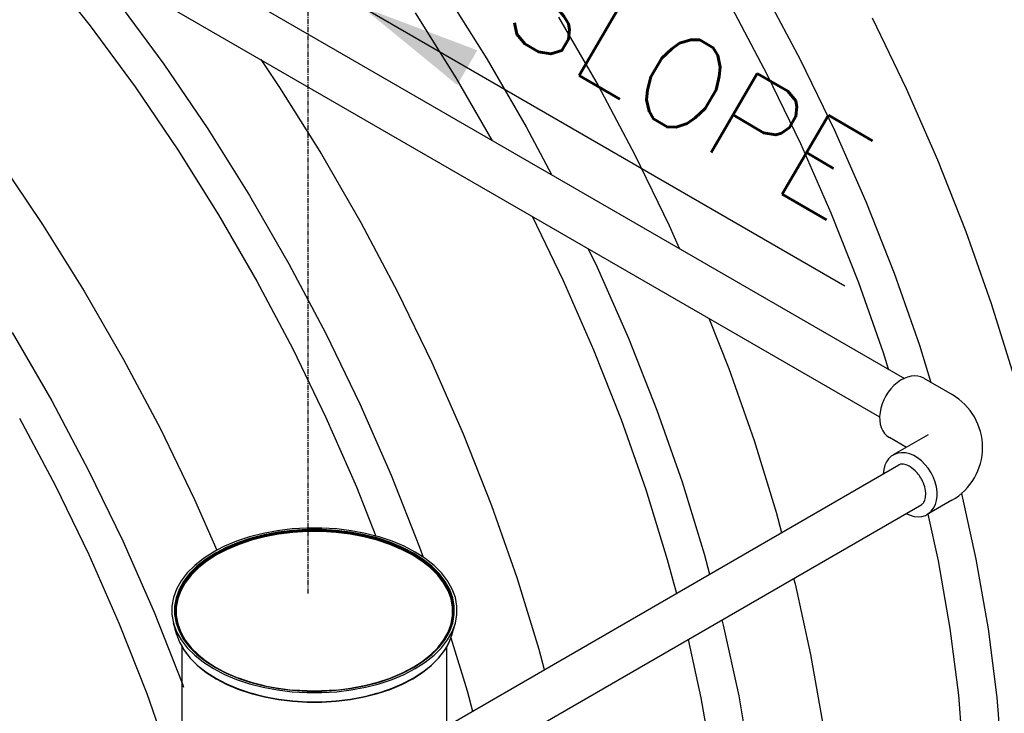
# Model space of a CAD drawing. Extents: x -19547 to -11561, y 2096 to 5601.
# Tile 133 of 168: x -13576 to -13479, y 3104 to 3173. Entities that reach past the tile are written whole.
import ezdxf

# ---------------------------------------------------------------- set-up
doc = ezdxf.new("R2010")
doc.units = 0
doc.header["$MEASUREMENT"] = 0
doc.linetypes.add('CENTER1', pattern=[0.6625, 0.5, -0.075, 0.0125, -0.075])
doc.layers.get('0').update_dxf_attribs({"linetype": 'CONTINUOUS'})
for name, color, linetype in [('CENTERLINE', 3, 'CENTER1'), ('PIPING-VENT-ISO', 3, 'CONTINUOUS'), ('TANK-SLOPE', 2, 'CONTINUOUS'), ('TEXT', 3, 'CONTINUOUS')]:
    doc.layers.add(name, color=color, linetype=linetype)
doc.styles.add('SIMPLEX', font='simplex')
doc.dimstyles.new('DIM96', dxfattribs={"dimscale": 96, "dimtxt": 0.125, "dimasz": 0.125, "dimexe": 0.0625, "dimexo": 0.0625, "dimgap": 0.0625, "dimtad": 1, "dimdec": 4, "dimzin": 3, "dimdsep": 46, "dimlunit": 4, "dimtxsty": 'SIMPLEX', "dimcen": 0, "dimdle": 0.0625, "dimclrd": 3, "dimclre": 3, "dimclrt": 3, "dimadec": 0, "dimazin": 0, "dimtfac": 1, "dimtdec": 4, "dimtmove": 2, "dimatfit": 3, "dimfxl": 1, "dimfrac": 2, "dimtolj": 1, "dimtzin": 0, "dimarcsym": 0})

# ---------------------------------------------------------------- blocks, each defined once
blk = doc.blocks.new('8-10 TANKS')
for p, q in [((44.37, 77.745), (46.664, 74.854)), ((64.11, 76.516), (66.165, 73.237)), ((79.77, 76.617), (81.582, 73.197)), ((48.011, 76.057), (50.277, 72.97)), ((78.193, 75.768), (79.956, 72.442)), ((62.642, 75.486), (64.641, 72.296)), ((69.701, 75.278), (71.638, 71.922)), ((85.118, 75.239), (86.797, 71.769)), ((46.664, 74.854), (48.869, 71.852)), ((55.046, 73.194), (55.978, 71.822)), ((66.165, 73.237), (68.103, 69.881)), ((81.582, 73.197), (83.262, 69.728)), ((50.277, 72.97), (52.442, 69.78)), ((64.641, 72.296), (66.411, 69.231)), ((79.956, 72.442), (81.589, 69.067)), ((48.869, 71.852), (50.975, 68.75)), ((55.978, 71.822), (58.033, 68.542)), ((71.638, 71.922), (73.451, 68.503)), ((86.797, 71.769), (88.338, 68.262)), ((52.442, 69.78), (54.498, 66.501)), ((68.103, 69.881), (69.345, 67.537)), ((83.262, 69.728), (84.802, 66.221)), ((81.589, 69.067), (83.087, 65.656)), ((50.975, 68.75), (52.974, 65.56)), ((58.033, 68.542), (59.971, 65.186)), ((73.451, 68.503), (75.13, 65.033)), ((42.146, 68.275), (44.311, 65.085)), ((88.338, 68.262), (89.732, 64.734)), ((54.498, 66.501), (56.436, 63.145)), ((84.802, 66.221), (86.197, 62.692)), ((52.974, 65.56), (54.859, 62.296)), ((68.394, 65.488), (69.922, 62.331)), ((83.087, 65.656), (84.444, 62.224)), ((44.311, 65.085), (46.366, 61.806)), ((59.971, 65.186), (61.783, 61.766)), ((75.13, 65.033), (75.622, 63.913)), ((89.732, 64.734), (90.977, 61.196)), ((71.159, 63.891), (71.595, 62.991)), ((56.436, 63.145), (58.248, 59.725)), ((71.595, 62.991), (73.135, 59.485)), ((86.197, 62.692), (87.441, 59.155)), ((54.859, 62.296), (56.621, 58.969)), ((69.922, 62.331), (71.42, 58.92)), ((84.444, 62.224), (85.654, 58.783)), ((46.366, 61.806), (48.304, 58.45)), ((61.783, 61.766), (63.463, 58.297)), ((90.977, 61.196), (92.065, 57.664)), ((77.089, 60.468), (78.065, 57.997)), ((42.831, 59.765), (44.768, 56.409)), ((58.248, 59.725), (59.927, 56.255)), ((73.135, 59.485), (74.53, 55.956)), ((87.441, 59.155), (88.008, 57.315)), ((56.621, 58.969), (58.255, 55.595)), ((71.42, 58.92), (72.777, 55.488)), ((85.654, 58.783), (85.903, 57.977)), ((48.304, 58.45), (50.116, 55.03)), ((63.463, 58.297), (65.003, 54.79)), ((78.065, 57.997), (79.309, 54.46)), ((44.768, 56.409), (46.581, 52.989)), ((59.927, 56.255), (61.468, 52.749)), ((74.53, 55.956), (75.774, 52.419)), ((43.191, 55.56), (44.954, 52.233)), ((58.255, 55.595), (59.753, 52.184)), ((72.777, 55.488), (73.987, 52.047)), ((50.116, 55.03), (51.796, 51.56)), ((65.003, 54.79), (66.398, 51.261)), ((79.309, 54.46), (80.398, 50.928)), ((46.581, 52.989), (48.26, 49.519)), ((61.468, 52.749), (62.862, 49.22)), ((75.774, 52.419), (76.862, 48.886)), ((44.954, 52.233), (46.588, 48.858)), ((59.753, 52.184), (60.713, 49.757)), ((73.987, 52.047), (75.045, 48.612)), ((89.514, 51.852), (90.222, 48.63)), ((51.796, 51.56), (52.895, 49.058)), ((66.398, 51.261), (67.642, 47.724)), ((80.398, 50.928), (80.662, 49.926)), ((87.856, 50.837), (88.359, 48.546)), ((55.173, 49.888), (54.502, 49.715)), ((55.871, 50.019), (55.173, 49.888)), ((55.905, 49.947), (55.219, 49.818)), ((55.908, 49.938), (55.224, 49.809)), ((55.91, 49.932), (55.226, 49.804)), ((55.912, 49.926), (55.229, 49.798)), ((55.913, 49.92), (55.231, 49.792)), ((55.915, 49.913), (55.233, 49.785)), ((55.916, 49.906), (55.235, 49.778)), ((55.918, 49.899), (55.237, 49.771)), ((55.919, 49.892), (55.238, 49.764)), ((55.92, 49.884), (55.24, 49.757)), ((55.92, 49.877), (55.241, 49.75)), ((56.59, 50.107), (55.871, 50.019)), ((56.61, 50.034), (55.905, 49.947)), ((56.612, 50.024), (55.908, 49.938)), ((56.613, 50.018), (55.91, 49.932)), ((56.614, 50.012), (55.912, 49.926)), ((56.615, 50.006), (55.913, 49.92)), ((56.616, 49.999), (55.915, 49.913)), ((56.617, 49.992), (55.916, 49.906)), ((56.618, 49.985), (55.918, 49.899)), ((56.619, 49.977), (55.919, 49.892)), ((56.619, 49.97), (55.92, 49.884)), ((56.62, 49.963), (55.92, 49.877)), ((56.62, 49.956), (55.921, 49.87)), ((56.623, 49.932), (55.926, 49.847)), ((57.321, 50.151), (56.59, 50.107)), ((57.327, 50.077), (56.61, 50.034)), ((57.328, 50.068), (56.612, 50.024)), ((57.328, 50.062), (56.613, 50.018)), ((57.329, 50.056), (56.614, 50.012)), ((57.329, 50.049), (56.615, 50.006)), ((57.329, 50.042), (56.616, 49.999)), ((57.33, 50.035), (56.617, 49.992)), ((57.33, 50.028), (56.618, 49.985)), ((57.33, 50.021), (56.619, 49.977)), ((57.33, 50.013), (56.619, 49.97)), ((57.33, 50.006), (56.62, 49.963)), ((57.331, 49.999), (56.62, 49.956)), ((57.332, 49.975), (56.623, 49.932)), ((58.055, 50.151), (57.321, 50.151)), ((58.048, 50.077), (57.327, 50.077)), ((58.048, 50.068), (57.328, 50.068)), ((58.047, 50.062), (57.328, 50.062)), ((58.047, 50.056), (57.329, 50.056)), ((58.047, 50.049), (57.329, 50.049)), ((58.046, 50.042), (57.329, 50.042)), ((58.046, 50.035), (57.33, 50.035)), ((58.046, 50.028), (57.33, 50.028)), ((58.046, 50.021), (57.33, 50.021)), ((58.045, 50.013), (57.33, 50.013)), ((58.045, 50.006), (57.33, 50.006)), ((58.045, 49.999), (57.331, 49.999)), ((58.044, 49.975), (57.332, 49.975)), ((58.752, 49.932), (58.044, 49.975)), ((58.757, 49.97), (58.045, 50.013)), ((58.756, 49.963), (58.045, 50.006)), ((58.756, 49.956), (58.045, 49.999)), ((58.759, 49.999), (58.046, 50.042)), ((58.758, 49.992), (58.046, 50.035)), ((58.758, 49.985), (58.046, 50.028)), ((58.757, 49.977), (58.046, 50.021)), ((58.762, 50.018), (58.047, 50.062)), ((58.761, 50.012), (58.047, 50.056)), ((58.76, 50.006), (58.047, 50.049)), ((58.766, 50.034), (58.048, 50.077)), ((58.763, 50.024), (58.048, 50.068)), ((58.786, 50.107), (58.055, 50.151)), ((59.449, 49.847), (58.752, 49.932)), ((59.455, 49.877), (58.756, 49.963)), ((59.455, 49.87), (58.756, 49.956)), ((59.457, 49.892), (58.757, 49.977)), ((59.456, 49.884), (58.757, 49.97)), ((59.459, 49.906), (58.758, 49.992)), ((59.458, 49.899), (58.758, 49.985)), ((59.461, 49.913), (58.759, 49.999)), ((59.462, 49.92), (58.76, 50.006)), ((59.464, 49.926), (58.761, 50.012)), ((59.466, 49.932), (58.762, 50.018)), ((59.467, 49.938), (58.763, 50.024)), ((59.471, 49.947), (58.766, 50.034)), ((59.504, 50.019), (58.786, 50.107)), ((60.135, 49.75), (59.455, 49.877)), ((60.136, 49.757), (59.456, 49.884)), ((60.137, 49.764), (59.457, 49.892)), ((60.139, 49.771), (59.458, 49.899)), ((60.141, 49.778), (59.459, 49.906)), ((60.143, 49.785), (59.461, 49.913)), ((60.145, 49.792), (59.462, 49.92)), ((60.147, 49.798), (59.464, 49.926)), ((60.149, 49.804), (59.466, 49.932)), ((60.152, 49.809), (59.467, 49.938)), ((60.157, 49.818), (59.471, 49.947)), ((60.203, 49.888), (59.504, 50.019)), ((60.713, 49.757), (60.203, 49.888)), ((48.26, 49.519), (49.8, 46.013)), ((53.865, 49.503), (53.271, 49.254)), ((53.935, 49.441), (53.352, 49.196)), ((53.943, 49.433), (53.361, 49.188)), ((53.947, 49.428), (53.365, 49.184)), ((53.951, 49.422), (53.369, 49.178)), ((53.954, 49.416), (53.373, 49.172)), ((53.957, 49.41), (53.377, 49.166)), ((53.96, 49.403), (53.381, 49.16)), ((53.963, 49.396), (53.384, 49.153)), ((54.502, 49.715), (53.865, 49.503)), ((54.56, 49.649), (53.935, 49.441)), ((54.566, 49.64), (53.943, 49.433)), ((54.569, 49.635), (53.947, 49.428)), ((54.573, 49.629), (53.951, 49.422)), ((54.575, 49.623), (53.954, 49.416)), ((54.578, 49.617), (53.957, 49.41)), ((54.581, 49.61), (53.96, 49.403)), ((54.583, 49.603), (53.963, 49.396)), ((54.585, 49.596), (53.965, 49.389)), ((54.586, 49.589), (53.967, 49.382)), ((54.588, 49.582), (53.969, 49.376)), ((54.589, 49.575), (53.97, 49.369)), ((54.598, 49.553), (53.981, 49.347)), ((55.219, 49.818), (54.56, 49.649)), ((55.224, 49.809), (54.566, 49.64)), ((55.226, 49.804), (54.569, 49.635)), ((55.229, 49.798), (54.573, 49.629)), ((55.231, 49.792), (54.575, 49.623)), ((55.233, 49.785), (54.578, 49.617)), ((55.235, 49.778), (54.581, 49.61)), ((55.237, 49.771), (54.583, 49.603)), ((55.238, 49.764), (54.585, 49.596)), ((55.24, 49.757), (54.586, 49.589)), ((55.241, 49.75), (54.588, 49.582)), ((55.241, 49.743), (54.589, 49.575)), ((55.249, 49.72), (54.598, 49.553)), ((55.921, 49.87), (55.241, 49.743)), ((55.926, 49.847), (55.249, 49.72)), ((60.127, 49.72), (59.449, 49.847)), ((60.134, 49.743), (59.455, 49.87)), ((60.778, 49.553), (60.127, 49.72)), ((60.787, 49.575), (60.134, 49.743)), ((60.788, 49.582), (60.135, 49.75)), ((60.789, 49.589), (60.136, 49.757)), ((60.791, 49.596), (60.137, 49.764)), ((60.793, 49.603), (60.139, 49.771)), ((60.795, 49.61), (60.141, 49.778)), ((60.798, 49.617), (60.143, 49.785)), ((60.8, 49.623), (60.145, 49.792)), ((60.803, 49.629), (60.147, 49.798)), ((60.806, 49.635), (60.149, 49.804)), ((60.809, 49.64), (60.152, 49.809)), ((60.816, 49.649), (60.157, 49.818)), ((60.874, 49.715), (60.713, 49.757)), ((61.394, 49.347), (60.778, 49.553)), ((61.406, 49.369), (60.787, 49.575)), ((61.407, 49.376), (60.788, 49.582)), ((61.409, 49.382), (60.789, 49.589)), ((61.411, 49.389), (60.791, 49.596)), ((61.413, 49.396), (60.793, 49.603)), ((61.415, 49.403), (60.795, 49.61)), ((61.418, 49.41), (60.798, 49.617)), ((61.422, 49.416), (60.8, 49.623)), ((61.425, 49.422), (60.803, 49.629)), ((61.429, 49.428), (60.806, 49.635)), ((61.433, 49.433), (60.809, 49.64)), ((61.441, 49.441), (60.816, 49.649)), ((61.51, 49.503), (60.874, 49.715)), ((61.992, 49.153), (61.413, 49.396)), ((61.995, 49.16), (61.415, 49.403)), ((61.998, 49.166), (61.418, 49.41)), ((62.002, 49.172), (61.422, 49.416)), ((62.006, 49.178), (61.425, 49.422)), ((62.01, 49.184), (61.429, 49.428)), ((62.015, 49.188), (61.433, 49.433)), ((62.024, 49.196), (61.441, 49.441)), ((62.105, 49.254), (61.51, 49.503)), ((52.725, 48.97), (52.234, 48.655)), ((52.816, 48.918), (52.333, 48.608)), ((52.826, 48.91), (52.344, 48.602)), ((52.895, 49.058), (52.725, 48.97)), ((53.352, 49.196), (52.816, 48.918)), ((52.935, 48.967), (52.826, 48.91)), ((52.937, 48.961), (52.831, 48.906)), ((53.369, 49.178), (52.836, 48.901)), ((53.373, 49.172), (52.84, 48.895)), ((53.377, 49.166), (52.844, 48.889)), ((53.381, 49.16), (52.848, 48.883)), ((53.384, 49.153), (52.852, 48.877)), ((53.386, 49.147), (52.855, 48.87)), ((53.389, 49.14), (52.857, 48.864)), ((53.39, 49.133), (52.859, 48.857)), ((53.392, 49.126), (52.861, 48.85)), ((53.405, 49.105), (52.875, 48.83)), ((53.271, 49.254), (52.895, 49.058)), ((53.361, 49.188), (52.935, 48.967)), ((52.935, 48.967), (52.937, 48.961)), ((53.365, 49.184), (52.937, 48.961)), ((53.965, 49.389), (53.386, 49.147)), ((53.967, 49.382), (53.389, 49.14)), ((53.969, 49.376), (53.39, 49.133)), ((53.97, 49.369), (53.392, 49.126)), ((53.981, 49.347), (53.405, 49.105)), ((61.971, 49.105), (61.394, 49.347)), ((61.984, 49.126), (61.406, 49.369)), ((61.985, 49.133), (61.407, 49.376)), ((61.987, 49.14), (61.409, 49.382)), ((61.989, 49.147), (61.411, 49.389)), ((62.5, 48.83), (61.971, 49.105)), ((62.515, 48.85), (61.984, 49.126)), ((62.517, 48.857), (61.985, 49.133)), ((62.518, 48.864), (61.987, 49.14)), ((62.521, 48.87), (61.989, 49.147)), ((62.524, 48.877), (61.992, 49.153)), ((62.527, 48.883), (61.995, 49.16)), ((62.531, 48.889), (61.998, 49.166)), ((62.535, 48.895), (62.002, 49.172)), ((62.54, 48.901), (62.006, 49.178)), ((62.545, 48.906), (62.01, 49.184)), ((62.55, 48.91), (62.015, 49.188)), ((62.56, 48.918), (62.024, 49.196)), ((62.651, 48.97), (62.105, 49.254)), ((63.031, 48.602), (62.55, 48.91)), ((63.043, 48.608), (62.56, 48.918)), ((63.038, 48.722), (62.651, 48.97)), ((62.862, 49.22), (63.038, 48.722)), ((46.588, 48.858), (48.086, 45.448)), ((52.234, 48.655), (51.802, 48.312)), ((52.333, 48.608), (51.909, 48.271)), ((52.344, 48.602), (51.921, 48.265)), ((52.35, 48.597), (51.927, 48.261)), ((52.355, 48.593), (51.933, 48.257)), ((52.36, 48.587), (51.938, 48.252)), ((52.365, 48.582), (51.943, 48.247)), ((52.369, 48.576), (51.948, 48.241)), ((52.373, 48.57), (51.952, 48.235)), ((52.376, 48.563), (51.955, 48.229)), ((52.379, 48.557), (51.958, 48.223)), ((52.381, 48.55), (51.961, 48.216)), ((52.382, 48.544), (51.962, 48.21)), ((52.399, 48.524), (51.98, 48.192)), ((52.831, 48.906), (52.35, 48.597)), ((52.836, 48.901), (52.355, 48.593)), ((52.84, 48.895), (52.36, 48.587)), ((52.844, 48.889), (52.365, 48.582)), ((52.848, 48.883), (52.369, 48.576)), ((52.852, 48.877), (52.373, 48.57)), ((52.855, 48.87), (52.376, 48.563)), ((52.857, 48.864), (52.379, 48.557)), ((52.859, 48.857), (52.381, 48.55)), ((52.861, 48.85), (52.382, 48.544)), ((52.875, 48.83), (52.399, 48.524)), ((62.977, 48.524), (62.5, 48.83)), ((62.993, 48.544), (62.515, 48.85)), ((62.995, 48.55), (62.517, 48.857)), ((62.997, 48.557), (62.518, 48.864)), ((63, 48.563), (62.521, 48.87)), ((63.003, 48.57), (62.524, 48.877)), ((63.007, 48.576), (62.527, 48.883)), ((63.011, 48.582), (62.531, 48.889)), ((63.016, 48.587), (62.535, 48.895)), ((63.021, 48.593), (62.54, 48.901)), ((63.026, 48.597), (62.545, 48.906)), ((63.396, 48.192), (62.977, 48.524)), ((63.413, 48.21), (62.993, 48.544)), ((63.415, 48.216), (62.995, 48.55)), ((63.417, 48.223), (62.997, 48.557)), ((63.42, 48.229), (63, 48.563)), ((63.424, 48.235), (63.003, 48.57)), ((63.428, 48.241), (63.007, 48.576)), ((63.432, 48.247), (63.011, 48.582)), ((63.437, 48.252), (63.016, 48.587)), ((63.443, 48.257), (63.021, 48.593)), ((63.448, 48.261), (63.026, 48.597)), ((63.454, 48.265), (63.031, 48.602)), ((63.142, 48.655), (63.038, 48.722)), ((63.466, 48.271), (63.043, 48.608)), ((63.574, 48.312), (63.142, 48.655)), ((75.045, 48.612), (75.488, 46.938)), ((76.862, 48.886), (77.127, 47.884)), ((88.359, 48.546), (88.941, 45.207)), ((90.222, 48.63), (90.82, 45.197)), ((51.434, 47.944), (51.136, 47.557)), ((51.802, 48.312), (51.434, 47.944)), ((51.909, 48.271), (51.549, 47.911)), ((51.921, 48.265), (51.561, 47.905)), ((51.927, 48.261), (51.568, 47.902)), ((51.933, 48.257), (51.574, 47.898)), ((51.938, 48.252), (51.579, 47.893)), ((51.943, 48.247), (51.585, 47.888)), ((51.948, 48.241), (51.59, 47.883)), ((51.952, 48.235), (51.594, 47.877)), ((51.955, 48.229), (51.598, 47.871)), ((51.958, 48.223), (51.601, 47.865)), ((51.961, 48.216), (51.603, 47.859)), ((51.962, 48.21), (51.605, 47.853)), ((51.98, 48.192), (51.624, 47.835)), ((63.752, 47.835), (63.396, 48.192)), ((63.771, 47.853), (63.413, 48.21)), ((63.772, 47.859), (63.415, 48.216)), ((63.775, 47.865), (63.417, 48.223)), ((63.778, 47.871), (63.42, 48.229)), ((63.782, 47.877), (63.424, 48.235)), ((63.786, 47.883), (63.428, 48.241)), ((63.791, 47.888), (63.432, 48.247)), ((63.796, 47.893), (63.437, 48.252)), ((63.802, 47.898), (63.443, 48.257)), ((63.808, 47.902), (63.448, 48.261)), ((63.814, 47.905), (63.454, 48.265)), ((63.827, 47.911), (63.466, 48.271)), ((63.941, 47.944), (63.574, 48.312)), ((64.24, 47.557), (63.941, 47.944)), ((51.136, 47.557), (50.909, 47.153)), ((51.255, 47.53), (51.032, 47.134)), ((51.269, 47.526), (51.046, 47.131)), ((51.275, 47.523), (51.053, 47.128)), ((51.282, 47.519), (51.06, 47.125)), ((51.288, 47.515), (51.066, 47.121)), ((51.293, 47.51), (51.072, 47.117)), ((51.298, 47.505), (51.077, 47.112)), ((51.303, 47.5), (51.082, 47.107)), ((51.307, 47.494), (51.086, 47.101)), ((51.31, 47.488), (51.089, 47.095)), ((51.313, 47.482), (51.092, 47.089)), ((51.314, 47.476), (51.094, 47.083)), ((51.334, 47.46), (51.114, 47.068)), ((51.549, 47.911), (51.255, 47.53)), ((51.561, 47.905), (51.269, 47.526)), ((51.568, 47.902), (51.275, 47.523)), ((51.574, 47.898), (51.282, 47.519)), ((51.579, 47.893), (51.288, 47.515)), ((51.585, 47.888), (51.293, 47.51)), ((51.59, 47.883), (51.298, 47.505)), ((51.594, 47.877), (51.303, 47.5)), ((51.598, 47.871), (51.307, 47.494)), ((51.601, 47.865), (51.31, 47.488)), ((51.603, 47.859), (51.313, 47.482)), ((51.605, 47.853), (51.314, 47.476)), ((51.624, 47.835), (51.334, 47.46)), ((64.042, 47.46), (63.752, 47.835)), ((64.061, 47.476), (63.771, 47.853)), ((64.063, 47.482), (63.772, 47.859)), ((64.066, 47.488), (63.775, 47.865)), ((64.069, 47.494), (63.778, 47.871)), ((64.073, 47.5), (63.782, 47.877)), ((64.077, 47.505), (63.786, 47.883)), ((64.083, 47.51), (63.791, 47.888)), ((64.088, 47.515), (63.796, 47.893)), ((64.094, 47.519), (63.802, 47.898)), ((64.1, 47.523), (63.808, 47.902)), ((64.107, 47.526), (63.814, 47.905)), ((64.12, 47.53), (63.827, 47.911)), ((64.262, 47.068), (64.042, 47.46)), ((64.282, 47.083), (64.061, 47.476)), ((64.284, 47.089), (64.063, 47.482)), ((64.287, 47.095), (64.066, 47.488)), ((64.29, 47.101), (64.069, 47.494)), ((64.294, 47.107), (64.073, 47.5)), ((64.299, 47.112), (64.077, 47.505)), ((64.304, 47.117), (64.083, 47.51)), ((64.31, 47.121), (64.088, 47.515)), ((64.316, 47.125), (64.094, 47.519)), ((64.323, 47.128), (64.1, 47.523)), ((64.329, 47.131), (64.107, 47.526)), ((64.343, 47.134), (64.12, 47.53)), ((64.467, 47.153), (64.24, 47.557)), ((67.642, 47.724), (68.73, 44.192)), ((81.257, 47.675), (81.326, 47.415)), ((50.909, 47.153), (50.756, 46.739)), ((51.032, 47.134), (50.882, 46.727)), ((51.046, 47.131), (50.897, 46.724)), ((51.053, 47.128), (50.904, 46.722)), ((51.06, 47.125), (50.91, 46.719)), ((51.066, 47.121), (50.917, 46.716)), ((51.072, 47.117), (50.923, 46.712)), ((51.077, 47.112), (50.928, 46.707)), ((51.082, 47.107), (50.933, 46.702)), ((51.086, 47.101), (50.937, 46.697)), ((51.089, 47.095), (50.94, 46.692)), ((51.092, 47.089), (50.943, 46.686)), ((51.094, 47.083), (50.945, 46.68)), ((51.114, 47.068), (50.966, 46.666)), ((64.41, 46.666), (64.262, 47.068)), ((64.431, 46.68), (64.282, 47.083)), ((64.433, 46.686), (64.284, 47.089)), ((64.435, 46.692), (64.287, 47.095)), ((64.439, 46.697), (64.29, 47.101)), ((64.443, 46.702), (64.294, 47.107)), ((64.448, 46.707), (64.299, 47.112)), ((64.453, 46.712), (64.304, 47.117)), ((64.459, 46.716), (64.31, 47.121)), ((64.465, 46.719), (64.316, 47.125)), ((64.472, 46.722), (64.323, 47.128)), ((64.479, 46.724), (64.329, 47.131)), ((64.493, 46.727), (64.343, 47.134)), ((64.62, 46.739), (64.467, 47.153)), ((81.326, 47.415), (82.09, 43.935)), ((50.756, 46.739), (50.679, 46.317)), ((50.882, 46.727), (50.807, 46.313)), ((50.897, 46.724), (50.822, 46.311)), ((50.904, 46.722), (50.829, 46.309)), ((50.91, 46.719), (50.835, 46.307)), ((50.917, 46.716), (50.842, 46.304)), ((50.923, 46.712), (50.848, 46.3)), ((50.928, 46.707), (50.853, 46.296)), ((50.933, 46.702), (50.858, 46.291)), ((50.937, 46.697), (50.862, 46.286)), ((50.94, 46.692), (50.866, 46.281)), ((50.943, 46.686), (50.868, 46.275)), ((50.945, 46.68), (50.87, 46.27)), ((50.966, 46.666), (50.891, 46.257)), ((64.484, 46.257), (64.41, 46.666)), ((64.505, 46.27), (64.431, 46.68)), ((64.507, 46.275), (64.433, 46.686)), ((64.51, 46.281), (64.435, 46.692)), ((64.514, 46.286), (64.439, 46.697)), ((64.518, 46.291), (64.443, 46.702)), ((64.523, 46.296), (64.448, 46.707)), ((64.528, 46.3), (64.453, 46.712)), ((64.534, 46.304), (64.459, 46.716)), ((64.54, 46.307), (64.465, 46.719)), ((64.547, 46.309), (64.472, 46.722)), ((64.554, 46.311), (64.479, 46.724)), ((64.569, 46.313), (64.493, 46.727)), ((64.697, 46.317), (64.62, 46.739)), ((49.8, 46.013), (51.18, 42.522)), ((50.679, 46.317), (50.679, 45.893)), ((50.807, 46.313), (50.807, 45.896)), ((50.822, 46.311), (50.822, 45.896)), ((50.829, 46.309), (50.829, 45.894)), ((50.835, 46.307), (50.835, 45.892)), ((50.842, 46.304), (50.842, 45.889)), ((50.848, 46.3), (50.848, 45.886)), ((50.853, 46.296), (50.853, 45.882)), ((50.858, 46.291), (50.858, 45.921)), ((50.862, 46.286), (50.862, 45.945)), ((50.866, 46.281), (50.866, 45.964)), ((50.868, 46.275), (50.868, 45.979)), ((50.87, 46.27), (50.87, 45.99)), ((50.891, 46.106), (50.87, 45.99)), ((50.891, 46.257), (50.891, 46.106)), ((50.891, 46.106), (50.891, 45.846)), ((64.484, 46.106), (64.484, 46.257)), ((64.484, 45.846), (64.484, 46.106)), ((64.505, 45.99), (64.484, 46.106)), ((64.505, 45.99), (64.505, 46.27)), ((64.507, 45.979), (64.507, 46.275)), ((64.51, 45.964), (64.51, 46.281)), ((64.514, 45.945), (64.514, 46.286)), ((64.518, 45.921), (64.518, 46.291)), ((64.523, 45.895), (64.523, 46.296)), ((64.528, 45.886), (64.528, 46.3)), ((64.534, 45.889), (64.534, 46.304)), ((64.54, 45.892), (64.54, 46.307)), ((64.547, 45.894), (64.547, 46.309)), ((64.554, 45.896), (64.554, 46.311)), ((64.569, 45.896), (64.569, 46.313)), ((64.697, 45.893), (64.697, 46.317)), ((50.679, 45.893), (50.756, 45.471)), ((50.807, 45.896), (50.882, 45.482)), ((50.822, 45.896), (50.897, 45.482)), ((50.829, 45.894), (50.904, 45.481)), ((50.835, 45.892), (50.91, 45.48)), ((50.842, 45.889), (50.917, 45.477)), ((50.848, 45.886), (50.923, 45.474)), ((50.853, 45.882), (50.928, 45.471)), ((50.862, 45.945), (50.858, 45.921)), ((50.858, 45.921), (50.858, 45.878)), ((50.858, 45.878), (50.916, 45.556)), ((50.866, 45.964), (50.862, 45.945)), ((50.862, 45.945), (50.862, 45.873)), ((50.862, 45.873), (50.916, 45.574)), ((50.868, 45.979), (50.866, 45.964)), ((50.866, 45.964), (50.866, 45.868)), ((50.866, 45.868), (50.916, 45.589)), ((50.87, 45.99), (50.868, 45.979)), ((50.868, 45.979), (50.868, 45.863)), ((50.868, 45.863), (50.87, 45.857)), ((50.87, 45.99), (50.87, 45.857)), ((50.87, 45.857), (50.916, 45.604)), ((50.895, 45.81), (50.891, 45.846)), ((50.891, 45.846), (50.966, 45.437)), ((50.895, 45.81), (50.97, 45.401)), ((50.916, 45.604), (50.916, 45.599)), ((50.916, 45.599), (50.916, 45.589)), ((50.916, 45.599), (50.943, 45.452)), ((50.916, 45.589), (50.94, 45.458)), ((50.916, 45.589), (50.916, 45.574)), ((50.916, 45.574), (50.916, 45.556)), ((50.916, 45.574), (50.937, 45.462)), ((50.916, 45.556), (50.933, 45.467)), ((64.406, 45.401), (64.48, 45.81)), ((64.41, 45.437), (64.484, 45.846)), ((64.433, 45.452), (64.459, 45.599)), ((64.435, 45.458), (64.459, 45.589)), ((64.439, 45.462), (64.459, 45.574)), ((64.443, 45.467), (64.459, 45.556)), ((64.448, 45.471), (64.459, 45.534)), ((64.459, 45.534), (64.523, 45.882)), ((64.459, 45.556), (64.518, 45.878)), ((64.459, 45.508), (64.526, 45.876)), ((64.459, 45.574), (64.514, 45.873)), ((64.459, 45.589), (64.51, 45.868)), ((64.459, 45.478), (64.529, 45.861)), ((64.459, 45.604), (64.505, 45.857)), ((64.459, 45.599), (64.459, 45.604)), ((64.459, 45.589), (64.459, 45.599)), ((64.459, 45.574), (64.459, 45.589)), ((64.459, 45.556), (64.459, 45.574)), ((64.459, 45.534), (64.459, 45.556)), ((64.459, 45.508), (64.459, 45.534)), ((64.465, 45.48), (64.532, 45.845)), ((64.472, 45.481), (64.535, 45.827)), ((64.479, 45.482), (64.538, 45.809)), ((64.48, 45.81), (64.484, 45.846)), ((64.493, 45.482), (64.569, 45.896)), ((64.505, 45.857), (64.505, 45.99)), ((64.507, 45.979), (64.505, 45.99)), ((64.505, 45.857), (64.507, 45.863)), ((64.507, 45.863), (64.507, 45.979)), ((64.51, 45.964), (64.507, 45.979)), ((64.51, 45.868), (64.51, 45.964)), ((64.514, 45.945), (64.51, 45.964)), ((64.514, 45.873), (64.514, 45.945)), ((64.518, 45.921), (64.514, 45.945)), ((64.518, 45.878), (64.518, 45.921)), ((64.523, 45.895), (64.518, 45.921)), ((64.523, 45.882), (64.523, 45.895)), ((64.526, 45.876), (64.525, 45.884)), ((64.526, 45.876), (64.528, 45.886)), ((64.529, 45.861), (64.534, 45.889)), ((64.532, 45.845), (64.529, 45.861)), ((64.532, 45.845), (64.54, 45.892)), ((64.535, 45.827), (64.547, 45.894)), ((64.538, 45.809), (64.535, 45.827)), ((64.538, 45.809), (64.554, 45.896)), ((64.62, 45.471), (64.697, 45.893)), ((77.722, 45.633), (77.79, 45.373)), ((48.086, 45.448), (49.442, 42.016)), ((50.906, 44.948), (50.756, 45.471)), ((50.756, 45.471), (50.909, 45.056)), ((50.882, 45.482), (51.032, 45.075)), ((50.897, 45.482), (51.046, 45.076)), ((50.904, 45.481), (51.053, 45.075)), ((50.909, 45.056), (51.136, 44.652)), ((50.91, 45.48), (51.06, 45.074)), ((50.917, 45.477), (51.066, 45.072)), ((50.923, 45.474), (51.072, 45.069)), ((50.928, 45.471), (51.077, 45.066)), ((50.933, 45.467), (51.082, 45.063)), ((50.937, 45.462), (51.086, 45.058)), ((50.94, 45.458), (50.943, 45.452)), ((50.943, 45.452), (50.944, 45.45)), ((50.945, 45.447), (50.944, 45.45)), ((50.945, 45.447), (51.09, 45.054)), ((50.945, 45.447), (51.086, 45.058)), ((50.966, 45.437), (51.114, 45.035)), ((50.97, 45.401), (51.114, 45.01)), ((51.032, 45.075), (51.255, 44.679)), ((51.046, 45.076), (51.269, 44.681)), ((51.053, 45.075), (51.275, 44.68)), ((51.06, 45.074), (51.282, 44.68)), ((51.066, 45.072), (51.288, 44.678)), ((51.072, 45.069), (51.293, 44.676)), ((51.077, 45.066), (51.298, 44.673)), ((51.082, 45.063), (51.303, 44.67)), ((51.086, 45.058), (51.088, 45.054)), ((51.088, 45.054), (51.091, 45.05)), ((51.09, 45.054), (51.091, 45.05)), ((51.091, 45.05), (51.092, 45.049)), ((51.092, 45.049), (51.114, 45.01)), ((51.114, 45.035), (51.334, 44.643)), ((64.042, 44.643), (64.262, 45.035)), ((64.107, 44.681), (64.329, 45.076)), ((64.12, 44.679), (64.343, 45.075)), ((64.195, 44.859), (64.302, 45.049)), ((64.195, 44.849), (64.304, 45.042)), ((64.209, 44.893), (64.3, 45.055)), ((64.229, 44.936), (64.298, 45.06)), ((64.24, 44.652), (64.467, 45.056)), ((64.245, 44.97), (64.297, 45.063)), ((64.262, 45.035), (64.41, 45.437)), ((64.262, 45.009), (64.29, 45.086)), ((64.262, 45.009), (64.282, 45.043)), ((64.282, 45.043), (64.283, 45.046)), ((64.283, 45.046), (64.284, 45.049)), ((64.287, 45.054), (64.284, 45.05)), ((64.284, 45.05), (64.284, 45.049)), ((64.287, 45.054), (64.294, 45.074)), ((64.287, 45.054), (64.29, 45.058)), ((64.29, 45.086), (64.406, 45.401)), ((64.29, 45.086), (64.294, 45.075)), ((64.29, 45.058), (64.295, 45.071)), ((64.29, 45.058), (64.294, 45.063)), ((64.294, 45.075), (64.428, 45.437)), ((64.294, 45.074), (64.294, 45.075)), ((64.294, 45.074), (64.295, 45.071)), ((64.294, 45.063), (64.296, 45.068)), ((64.295, 45.071), (64.422, 45.416)), ((64.295, 45.071), (64.296, 45.068)), ((64.296, 45.068), (64.412, 45.383)), ((64.296, 45.068), (64.297, 45.063)), ((64.297, 45.063), (64.299, 45.066)), ((64.297, 45.063), (64.298, 45.06)), ((64.298, 45.06), (64.304, 45.069)), ((64.298, 45.06), (64.3, 45.055)), ((64.299, 45.066), (64.4, 45.341)), ((64.3, 45.055), (64.31, 45.072)), ((64.302, 45.049), (64.316, 45.074)), ((64.302, 45.049), (64.304, 45.042)), ((64.304, 45.069), (64.385, 45.289)), ((64.323, 45.075), (64.304, 45.042)), ((64.31, 45.072), (64.367, 45.228)), ((64.316, 45.074), (64.347, 45.158)), ((64.323, 45.075), (64.472, 45.481)), ((64.329, 45.076), (64.479, 45.482)), ((64.343, 45.075), (64.493, 45.482)), ((64.347, 45.158), (64.459, 45.463)), ((64.367, 45.228), (64.347, 45.158)), ((64.367, 45.228), (64.459, 45.478)), ((64.385, 45.289), (64.453, 45.474)), ((64.4, 45.341), (64.385, 45.289)), ((64.4, 45.341), (64.448, 45.471)), ((64.412, 45.383), (64.4, 45.341)), ((64.412, 45.383), (64.443, 45.467)), ((64.422, 45.416), (64.412, 45.383)), ((64.422, 45.416), (64.439, 45.462)), ((64.428, 45.437), (64.422, 45.416)), ((64.428, 45.437), (64.431, 45.447)), ((64.433, 45.452), (64.431, 45.447)), ((64.433, 45.452), (64.435, 45.458)), ((64.453, 45.474), (64.459, 45.508)), ((64.459, 45.463), (64.465, 45.48)), ((64.459, 45.463), (64.459, 45.478)), ((64.467, 45.056), (64.62, 45.471)), ((64.469, 44.948), (64.62, 45.471)), ((77.79, 45.373), (78.555, 41.893)), ((88.941, 45.207), (89.358, 41.926)), ((90.82, 45.197), (91.248, 41.824)), ((50.909, 44.94), (50.906, 44.948)), ((50.909, 44.94), (51.056, 44.542)), ((51.114, 45.01), (51.26, 44.749)), ((51.136, 44.652), (51.434, 44.265)), ((51.255, 44.679), (51.549, 44.299)), ((51.26, 44.749), (51.307, 44.666)), ((51.269, 44.681), (51.561, 44.301)), ((51.275, 44.68), (51.568, 44.301)), ((51.282, 44.68), (51.574, 44.301)), ((51.288, 44.678), (51.579, 44.3)), ((51.293, 44.676), (51.585, 44.298)), ((51.298, 44.673), (51.588, 44.296)), ((51.303, 44.67), (51.307, 44.666)), ((51.307, 44.666), (51.309, 44.663)), ((51.309, 44.663), (51.31, 44.661)), ((51.31, 44.661), (51.593, 44.293)), ((51.334, 44.643), (51.624, 44.268)), ((63.752, 44.268), (64.042, 44.643)), ((63.782, 44.292), (64.063, 44.656)), ((63.787, 44.296), (64.063, 44.655)), ((63.791, 44.298), (64.059, 44.646)), ((63.796, 44.3), (64.049, 44.627)), ((63.814, 44.301), (64.107, 44.681)), ((63.827, 44.299), (64.12, 44.679)), ((63.941, 44.265), (64.24, 44.652)), ((63.958, 44.496), (64.071, 44.642)), ((63.975, 44.527), (64.038, 44.608)), ((64.038, 44.608), (64.086, 44.669)), ((64.038, 44.608), (64.049, 44.627)), ((64.049, 44.627), (64.088, 44.678)), ((64.049, 44.627), (64.059, 44.646)), ((64.059, 44.646), (64.083, 44.676)), ((64.063, 44.655), (64.067, 44.659)), ((64.063, 44.656), (64.064, 44.659)), ((64.064, 44.659), (64.066, 44.661)), ((64.067, 44.663), (64.066, 44.661)), ((64.067, 44.659), (64.077, 44.673)), ((64.067, 44.659), (64.069, 44.664)), ((64.069, 44.664), (64.067, 44.663)), ((64.069, 44.666), (64.195, 44.887)), ((64.069, 44.666), (64.072, 44.668)), ((64.069, 44.664), (64.069, 44.666)), ((64.071, 44.642), (64.1, 44.68)), ((64.071, 44.642), (64.086, 44.669)), ((64.072, 44.668), (64.073, 44.67)), ((64.073, 44.67), (64.195, 44.887)), ((64.077, 44.673), (64.195, 44.882)), ((64.083, 44.676), (64.195, 44.876)), ((64.086, 44.669), (64.094, 44.68)), ((64.086, 44.669), (64.092, 44.679)), ((64.088, 44.678), (64.195, 44.869)), ((64.094, 44.68), (64.195, 44.859)), ((64.1, 44.68), (64.195, 44.849)), ((64.195, 44.887), (64.257, 44.996)), ((64.195, 44.882), (64.245, 44.97)), ((64.195, 44.876), (64.229, 44.936)), ((64.195, 44.869), (64.209, 44.893)), ((64.195, 44.882), (64.195, 44.887)), ((64.195, 44.876), (64.195, 44.882)), ((64.195, 44.869), (64.195, 44.876)), ((64.195, 44.849), (64.195, 44.859)), ((64.209, 44.893), (64.229, 44.936)), ((64.229, 44.936), (64.245, 44.97)), ((64.245, 44.97), (64.257, 44.996)), ((64.257, 44.996), (64.258, 44.999)), ((64.262, 45.009), (64.258, 44.999)), ((64.32, 44.542), (64.395, 44.746)), ((64.395, 44.746), (64.467, 44.94)), ((64.395, 44.746), (65.195, 42.15)), ((64.467, 44.94), (64.469, 44.948)), ((76.063, 44.674), (76.692, 41.81)), ((51.056, 44.542), (51.058, 44.535)), ((51.056, 44.542), (51.18, 44.321)), ((51.062, 44.528), (51.058, 44.535)), ((51.062, 44.528), (51.18, 44.318)), ((51.18, 44.321), (51.278, 44.147)), ((51.18, 44.318), (51.18, 44.321)), ((51.18, 44.318), (51.284, 44.134)), ((51.18, 42.522), (51.18, 44.318)), ((51.278, 44.147), (51.57, 43.768)), ((51.288, 44.128), (51.284, 44.134)), ((51.288, 44.128), (51.58, 43.749)), ((51.434, 44.265), (51.802, 43.898)), ((51.549, 44.299), (51.909, 43.938)), ((51.561, 44.301), (51.921, 43.941)), ((51.568, 44.301), (51.927, 43.942)), ((51.574, 44.301), (51.933, 43.942)), ((51.579, 44.3), (51.938, 43.941)), ((51.585, 44.298), (51.594, 44.289)), ((51.588, 44.296), (51.59, 44.295)), ((51.59, 44.295), (51.594, 44.289)), ((51.59, 44.295), (51.593, 44.293)), ((51.593, 44.293), (51.594, 44.292)), ((51.594, 44.292), (51.596, 44.289)), ((51.594, 44.289), (51.603, 44.279)), ((51.596, 44.289), (51.598, 44.288)), ((51.598, 44.288), (51.601, 44.284)), ((51.601, 44.284), (51.603, 44.279)), ((51.601, 44.284), (51.948, 43.937)), ((51.603, 44.279), (51.943, 43.939)), ((51.624, 44.268), (51.98, 43.912)), ((63.396, 43.911), (63.752, 44.268)), ((63.428, 43.937), (63.775, 44.284)), ((63.432, 43.939), (63.772, 44.279)), ((63.437, 43.941), (63.771, 44.274)), ((63.443, 43.942), (63.799, 44.298)), ((63.448, 43.942), (63.78, 44.274)), ((63.76, 44.247), (63.454, 43.941)), ((63.466, 43.938), (63.827, 44.299)), ((63.574, 43.898), (63.941, 44.265)), ((63.76, 44.247), (63.814, 44.301)), ((63.76, 44.247), (63.78, 44.274)), ((63.771, 44.274), (63.796, 44.3)), ((63.771, 44.274), (63.782, 44.289)), ((63.772, 44.279), (63.782, 44.289)), ((63.772, 44.279), (63.775, 44.284)), ((63.775, 44.284), (63.777, 44.287)), ((63.777, 44.287), (63.778, 44.288)), ((63.779, 44.289), (63.778, 44.288)), ((63.78, 44.289), (63.779, 44.289)), ((63.782, 44.292), (63.78, 44.289)), ((63.78, 44.274), (63.782, 44.275)), ((63.782, 44.275), (63.808, 44.301)), ((63.782, 44.289), (63.791, 44.298)), ((63.782, 44.275), (63.799, 44.298)), ((63.782, 44.289), (63.786, 44.295)), ((63.782, 44.292), (63.786, 44.295)), ((63.786, 44.295), (63.787, 44.296)), ((63.795, 43.749), (64.087, 44.128)), ((63.799, 44.298), (63.802, 44.301)), ((63.802, 44.301), (63.92, 44.455)), ((63.805, 43.768), (64.098, 44.147)), ((63.808, 44.301), (63.958, 44.496)), ((63.92, 44.455), (63.921, 44.457)), ((63.921, 44.457), (63.973, 44.523)), ((63.958, 44.496), (63.973, 44.523)), ((63.973, 44.523), (63.975, 44.527)), ((64.087, 44.128), (64.092, 44.134)), ((64.092, 44.134), (64.195, 44.318)), ((64.098, 44.147), (64.32, 44.542)), ((64.195, 44.318), (64.314, 44.528)), ((64.195, 38.783), (64.195, 44.318)), ((64.314, 44.528), (64.317, 44.535)), ((64.317, 44.535), (64.32, 44.542)), ((68.73, 44.192), (68.996, 43.188)), ((51.57, 43.768), (51.93, 43.409)), ((51.58, 43.749), (51.939, 43.39)), ((51.802, 43.898), (52.234, 43.555)), ((51.909, 43.938), (52.333, 43.601)), ((51.921, 43.941), (52.344, 43.605)), ((51.927, 43.942), (52.35, 43.606)), ((51.933, 43.942), (52.355, 43.606)), ((51.938, 43.941), (52.36, 43.606)), ((51.943, 43.939), (51.954, 43.93)), ((51.948, 43.937), (51.95, 43.936)), ((51.953, 43.932), (51.95, 43.936)), ((51.953, 43.932), (51.954, 43.93)), ((51.953, 43.932), (51.98, 43.912)), ((51.954, 43.93), (52.369, 43.602)), ((51.954, 43.93), (52.365, 43.604)), ((51.98, 43.912), (52.369, 43.602)), ((52.333, 43.601), (52.816, 43.292)), ((52.344, 43.605), (52.826, 43.296)), ((52.35, 43.606), (52.368, 43.594)), ((52.353, 43.606), (52.368, 43.594)), ((52.355, 43.606), (52.369, 43.597)), ((52.36, 43.606), (52.84, 43.298)), ((52.365, 43.604), (52.369, 43.602)), ((52.368, 43.594), (52.382, 43.583)), ((52.368, 43.594), (52.831, 43.297)), ((52.369, 43.602), (52.371, 43.6)), ((52.369, 43.597), (52.381, 43.588)), ((52.369, 43.597), (52.836, 43.298)), ((52.371, 43.6), (52.373, 43.599)), ((52.373, 43.599), (52.375, 43.598)), ((52.375, 43.598), (52.84, 43.298)), ((52.381, 43.588), (52.833, 43.298)), ((52.382, 43.583), (52.844, 43.287)), ((62.531, 43.297), (62.99, 43.589)), ((62.535, 43.298), (62.99, 43.589)), ((62.54, 43.298), (63.021, 43.606)), ((62.545, 43.297), (63.008, 43.594)), ((62.547, 43.297), (62.993, 43.583)), ((62.55, 43.296), (63.031, 43.605)), ((62.56, 43.292), (63.043, 43.601)), ((62.99, 43.589), (62.996, 43.594)), ((62.993, 43.583), (63.008, 43.594)), ((62.996, 43.594), (63, 43.596)), ((63, 43.596), (63.001, 43.598)), ((63.001, 43.598), (63.003, 43.6)), ((63.001, 43.598), (63.005, 43.599)), ((63.007, 43.602), (63.003, 43.6)), ((63.005, 43.599), (63.011, 43.604)), ((63.007, 43.602), (63.421, 43.93)), ((63.007, 43.602), (63.396, 43.911)), ((63.007, 43.602), (63.011, 43.604)), ((63.008, 43.594), (63.026, 43.606)), ((63.011, 43.604), (63.013, 43.605)), ((63.013, 43.605), (63.421, 43.93)), ((63.013, 43.605), (63.016, 43.606)), ((63.016, 43.606), (63.017, 43.606)), ((63.017, 43.606), (63.415, 43.922)), ((63.021, 43.606), (63.421, 43.924)), ((63.026, 43.606), (63.448, 43.942)), ((63.031, 43.605), (63.454, 43.941)), ((63.043, 43.601), (63.466, 43.938)), ((63.142, 43.555), (63.574, 43.898)), ((63.396, 43.911), (63.424, 43.934)), ((63.415, 43.922), (63.421, 43.927)), ((63.421, 43.924), (63.443, 43.942)), ((63.421, 43.924), (63.437, 43.941)), ((63.421, 43.927), (63.437, 43.941)), ((63.421, 43.93), (63.432, 43.939)), ((63.424, 43.934), (63.421, 43.93)), ((63.424, 43.934), (63.428, 43.937)), ((63.437, 43.39), (63.795, 43.749)), ((63.446, 43.409), (63.805, 43.768)), ((82.09, 43.935), (82.688, 40.502)), ((51.93, 43.409), (52.352, 43.073)), ((51.944, 43.386), (51.939, 43.39)), ((51.944, 43.386), (52.365, 43.051)), ((52.234, 43.555), (52.725, 43.239)), ((52.725, 43.239), (53.271, 42.956)), ((52.816, 43.292), (53.352, 43.013)), ((52.826, 43.296), (52.844, 43.287)), ((52.831, 43.297), (52.845, 43.29)), ((52.836, 43.298), (53.369, 43.02)), ((52.844, 43.297), (52.84, 43.298)), ((52.844, 43.297), (52.848, 43.294)), ((52.844, 43.297), (52.848, 43.295)), ((52.844, 43.287), (53.361, 43.018)), ((52.845, 43.29), (52.859, 43.281)), ((52.845, 43.29), (52.865, 43.28)), ((52.848, 43.295), (52.852, 43.292)), ((52.852, 43.292), (53.187, 43.119)), ((52.859, 43.281), (52.875, 43.273)), ((52.865, 43.28), (52.875, 43.273)), ((52.865, 43.28), (53.365, 43.02)), ((52.875, 43.273), (52.917, 43.252)), ((52.917, 43.252), (52.92, 43.249)), ((52.92, 43.249), (53.364, 43.019)), ((53.187, 43.119), (53.377, 43.02)), ((53.187, 43.119), (53.373, 43.02)), ((61.998, 43.02), (62.524, 43.292)), ((62.004, 43.02), (62.521, 43.289)), ((62.535, 43.295), (62.006, 43.02)), ((62.01, 43.02), (62.545, 43.297)), ((62.015, 43.018), (62.55, 43.296)), ((62.024, 43.013), (62.56, 43.292)), ((62.105, 42.956), (62.651, 43.239)), ((62.521, 43.289), (62.528, 43.294)), ((62.524, 43.292), (62.527, 43.295)), ((62.527, 43.295), (62.531, 43.297)), ((62.528, 43.294), (62.535, 43.298)), ((62.528, 43.294), (62.531, 43.297)), ((62.535, 43.295), (62.538, 43.298)), ((62.538, 43.298), (62.54, 43.298)), ((62.651, 43.239), (63.142, 43.555)), ((63.011, 43.051), (63.432, 43.386)), ((63.024, 43.073), (63.446, 43.409)), ((63.432, 43.386), (63.437, 43.39)), ((52.352, 43.073), (52.833, 42.765)), ((52.37, 43.047), (52.365, 43.051)), ((52.37, 43.047), (52.849, 42.74)), ((52.833, 42.765), (53.367, 42.487)), ((52.849, 42.74), (53.382, 42.463)), ((53.271, 42.956), (53.865, 42.706)), ((53.352, 43.013), (53.935, 42.768)), ((53.361, 43.018), (53.941, 42.773)), ((53.365, 43.02), (53.947, 42.776)), ((53.369, 43.02), (53.95, 42.777)), ((53.373, 43.02), (53.377, 43.02)), ((53.377, 43.02), (53.38, 43.019)), ((53.38, 43.019), (53.381, 43.018)), ((53.381, 43.018), (53.953, 42.777)), ((53.865, 42.706), (54.502, 42.494)), ((53.935, 42.768), (53.97, 42.758)), ((53.939, 42.771), (53.97, 42.758)), ((53.941, 42.773), (53.942, 42.773)), ((53.942, 42.773), (53.969, 42.762)), ((53.942, 42.773), (54.567, 42.567)), ((53.947, 42.776), (53.965, 42.77)), ((53.95, 42.777), (53.965, 42.77)), ((53.95, 42.777), (53.963, 42.773)), ((53.953, 42.777), (53.957, 42.776)), ((53.957, 42.776), (53.96, 42.775)), ((53.96, 42.775), (53.963, 42.773)), ((53.96, 42.775), (54.573, 42.569)), ((53.963, 42.773), (54.573, 42.569)), ((54.585, 42.564), (53.965, 42.77)), ((53.969, 42.762), (54.564, 42.564)), ((53.969, 42.762), (53.969, 42.761)), ((53.97, 42.758), (54.56, 42.561)), ((60.8, 42.57), (61.415, 42.775)), ((60.803, 42.569), (61.425, 42.777)), ((60.806, 42.568), (61.411, 42.77)), ((60.809, 42.566), (61.409, 42.767)), ((60.816, 42.56), (61.441, 42.768)), ((60.874, 42.494), (61.51, 42.706)), ((61.409, 42.767), (61.43, 42.775)), ((61.409, 42.767), (61.433, 42.774)), ((61.411, 42.77), (61.425, 42.777)), ((61.411, 42.77), (61.43, 42.775)), ((61.415, 42.775), (61.418, 42.776)), ((61.418, 42.776), (61.422, 42.777)), ((61.422, 42.777), (61.995, 43.018)), ((61.425, 42.777), (61.989, 43.013)), ((61.43, 42.775), (61.994, 43.013)), ((61.433, 42.774), (62.015, 43.018)), ((61.441, 42.768), (62.024, 43.013)), ((61.51, 42.706), (62.105, 42.956)), ((61.989, 43.013), (61.994, 43.015)), ((61.994, 43.013), (62.008, 43.02)), ((61.994, 43.013), (62.01, 43.02)), ((61.994, 43.015), (62.002, 43.02)), ((61.994, 42.463), (62.526, 42.74)), ((61.996, 43.019), (61.995, 43.018)), ((61.998, 43.02), (61.996, 43.019)), ((61.998, 43.02), (62.002, 43.02)), ((62.002, 43.02), (62.004, 43.02)), ((62.004, 43.02), (62.006, 43.02)), ((62.009, 42.487), (62.543, 42.765)), ((62.526, 42.74), (63.005, 43.047)), ((62.543, 42.765), (63.024, 43.073)), ((63.005, 43.047), (63.011, 43.051)), ((51.18, 42.522), (51.195, 42.484)), ((51.18, 36.861), (51.18, 42.522)), ((51.195, 42.484), (51.252, 42.323)), ((53.367, 42.487), (53.948, 42.243)), ((53.386, 42.461), (53.382, 42.463)), ((53.386, 42.461), (53.965, 42.218)), ((53.948, 42.243), (54.571, 42.036)), ((53.965, 42.218), (54.585, 42.012)), ((54.502, 42.494), (55.173, 42.322)), ((54.56, 42.561), (55.219, 42.391)), ((54.567, 42.567), (54.574, 42.564)), ((54.573, 42.569), (54.575, 42.57)), ((54.574, 42.564), (55.224, 42.397)), ((54.575, 42.57), (54.578, 42.569)), ((54.578, 42.569), (55.231, 42.401)), ((54.578, 42.569), (55.229, 42.401)), ((54.585, 42.564), (55.226, 42.399)), ((55.173, 42.322), (55.871, 42.191)), ((55.219, 42.391), (55.905, 42.262)), ((55.224, 42.397), (55.908, 42.269)), ((55.226, 42.399), (55.237, 42.398)), ((55.229, 42.401), (55.237, 42.398)), ((55.229, 42.401), (55.231, 42.401)), ((55.231, 42.401), (55.233, 42.401)), ((55.233, 42.401), (55.235, 42.4)), ((55.235, 42.4), (55.913, 42.273)), ((55.237, 42.398), (55.911, 42.272)), ((55.871, 42.191), (56.59, 42.102)), ((55.905, 42.262), (56.61, 42.176)), ((55.908, 42.269), (56.612, 42.182)), ((55.911, 42.272), (56.613, 42.185)), ((55.913, 42.273), (55.915, 42.273)), ((55.915, 42.273), (56.614, 42.186)), ((56.61, 42.176), (57.327, 42.132)), ((57.33, 42.139), (56.612, 42.182)), ((57.33, 42.141), (56.613, 42.185)), ((56.614, 42.186), (56.616, 42.187)), ((56.616, 42.187), (57.329, 42.143)), ((57.327, 42.132), (58.048, 42.132)), ((57.328, 42.136), (57.33, 42.136)), ((57.329, 42.144), (58.046, 42.143)), ((57.329, 42.143), (57.329, 42.144)), ((57.33, 42.141), (58.046, 42.141)), ((57.33, 42.139), (58.046, 42.139)), ((57.33, 42.136), (58.045, 42.136)), ((58.045, 42.136), (58.048, 42.136)), ((58.762, 42.185), (58.046, 42.141)), ((58.046, 42.139), (58.763, 42.182)), ((58.046, 42.143), (58.047, 42.144)), ((58.047, 42.144), (58.758, 42.186)), ((58.048, 42.132), (58.766, 42.176)), ((58.758, 42.186), (58.759, 42.187)), ((58.758, 42.186), (58.761, 42.186)), ((58.759, 42.187), (58.761, 42.186)), ((58.761, 42.186), (59.459, 42.272)), ((58.762, 42.185), (59.466, 42.271)), ((58.763, 42.182), (59.457, 42.268)), ((58.766, 42.176), (59.471, 42.262)), ((58.786, 42.102), (59.504, 42.191)), ((59.457, 42.268), (59.467, 42.27)), ((59.459, 42.272), (59.461, 42.273)), ((59.461, 42.273), (59.462, 42.273)), ((59.462, 42.273), (59.464, 42.273)), ((59.464, 42.273), (60.143, 42.401)), ((59.466, 42.271), (60.139, 42.398)), ((59.467, 42.269), (60.152, 42.397)), ((59.467, 42.27), (59.467, 42.269)), ((59.471, 42.262), (60.157, 42.391)), ((59.504, 42.191), (60.203, 42.322)), ((60.139, 42.398), (60.147, 42.401)), ((60.139, 42.398), (60.149, 42.399)), ((60.143, 42.401), (60.145, 42.401)), ((60.145, 42.401), (60.798, 42.569)), ((60.145, 42.401), (60.147, 42.401)), ((60.147, 42.401), (60.803, 42.569)), ((60.149, 42.399), (60.806, 42.568)), ((60.152, 42.397), (60.809, 42.566)), ((60.157, 42.391), (60.816, 42.56)), ((60.203, 42.322), (60.874, 42.494)), ((60.791, 42.012), (61.411, 42.218)), ((60.798, 42.569), (60.8, 42.57)), ((60.805, 42.036), (61.427, 42.243)), ((61.411, 42.218), (61.989, 42.461)), ((61.427, 42.243), (62.009, 42.487)), ((61.989, 42.461), (61.994, 42.463)), ((65.195, 42.15), (65.46, 41.146)), ((49.442, 42.016), (50.652, 38.575)), ((54.571, 42.036), (54.588, 42.032)), ((54.585, 42.012), (55.238, 41.844)), ((54.588, 42.032), (54.609, 42.024)), ((54.588, 42.032), (55.227, 41.867)), ((54.609, 42.024), (55.258, 41.858)), ((55.227, 41.867), (55.911, 41.739)), ((55.238, 41.844), (55.919, 41.716)), ((55.258, 41.858), (55.933, 41.731)), ((55.911, 41.739), (56.614, 41.653)), ((55.919, 41.716), (56.619, 41.63)), ((55.933, 41.731), (56.614, 41.647)), ((56.59, 42.102), (57.321, 42.058)), ((56.614, 41.653), (57.328, 41.609)), ((57.321, 42.058), (58.055, 42.058)), ((58.047, 41.609), (58.762, 41.653)), ((58.055, 42.058), (58.786, 42.102)), ((58.757, 41.63), (59.457, 41.716)), ((58.762, 41.653), (59.465, 41.739)), ((59.457, 41.716), (60.137, 41.844)), ((59.464, 41.735), (60.118, 41.858)), ((59.465, 41.739), (60.148, 41.867)), ((60.118, 41.858), (60.766, 42.024)), ((60.137, 41.844), (60.791, 42.012)), ((60.148, 41.867), (60.788, 42.032)), ((60.766, 42.024), (60.788, 42.032)), ((60.788, 42.032), (60.805, 42.036)), ((76.692, 41.81), (77.273, 38.471)), ((78.555, 41.893), (79.153, 38.46)), ((89.358, 41.926), (89.608, 38.718)), ((91.248, 41.824), (91.506, 38.525)), ((56.62, 41.63), (56.619, 41.63)), ((56.62, 41.63), (57.33, 41.587)), ((57.328, 41.609), (58.047, 41.609)), ((57.329, 41.603), (57.333, 41.603)), ((57.33, 41.587), (58.046, 41.587)), ((57.333, 41.603), (58.043, 41.603)), ((58.043, 41.603), (58.047, 41.603)), ((58.046, 41.587), (58.757, 41.63))]:
    blk.add_line(p, q)

msp = doc.modelspace()

# ---------------------------------------------------------------- linework, layer by layer
at = {"layer": 'CENTERLINE', "color": 3, "linetype": 'CENTER1'}
msp.add_line((-13547.794, 3116.155), (-13547.794, 3269.714), dxfattribs=at)
at = {"layer": 'PIPING-VENT-ISO'}
for p, q in [((-13620.821, 3213.339, 0), (-13489.145, 3137.315, 0)), ((-13621.645, 3208.618, 0), (-13491.579, 3133.524, 0)), ((-13487.232, 3137.317, 0), (-13484.452, 3135.712, 0)), ((-13488.937, 3130.509, 0), (-13490.617, 3131.484, 0)), ((-13486.79, 3131.763, 0), (-13490.252, 3129.776, 0)), ((-13534.161, 3103.116, 0), (-13489.678, 3128.809, 0)), ((-13484.464, 3125.322, 0), (-13486.892, 3123.928, 0)), ((-13534.161, 3097.925, 0), (-13487.422, 3124.921, 0))]:
    msp.add_line(p, q, dxfattribs=at)
msp.add_arc((-13487.45, 3130.521, 0), 5.995, 299.86426, 60, dxfattribs=at)
for centre, major_axis, ratio, start_param, end_param in [((-13488.924, 3134.401, 0), (1.693, 2.916), 0.701231, 0, 3.141593), ((-13488.572, 3126.852, 0), (-1.68, 2.924), 0.701231, 2.301984, 7.125712), ((-13488.572, 3126.852, 0), (-1.68, 2.924), 0.70123, 2.301984, 7.125712)]:
    msp.add_ellipse(centre, major_axis=major_axis, ratio=ratio, start_param=start_param, end_param=end_param, dxfattribs=at)
msp.add_open_spline([(-13487.452, 3124.902, 0), (-13487.441, 3124.909, 0), (-13487.429, 3124.916, 0), (-13487.348, 3124.971, 0), (-13487.282, 3125.038, 0), (-13487.156, 3125.253, 0), (-13487.1, 3125.402, 0), (-13487.039, 3125.779, 0), (-13487.036, 3126.005, 0), (-13487.102, 3126.496, 0), (-13487.172, 3126.759, 0), (-13487.421, 3127.376, 0), (-13487.632, 3127.724, 0), (-13488.124, 3128.302, 0), (-13488.405, 3128.53, 0), (-13488.875, 3128.788, 0), (-13489.07, 3128.849, 0), (-13489.385, 3128.892, 0), (-13489.504, 3128.876, 0), (-13489.631, 3128.832, 0), (-13489.662, 3128.818, 0), (-13489.692, 3128.801, 0)], degree=3, knots=[3.141703, 3.141703, 3.141703, 3.141703, 3.19304, 3.19304, 3.524014, 3.524014, 3.854988, 3.854988, 4.185962, 4.185962, 4.516936, 4.516936, 4.972597, 4.972597, 5.428259, 5.428259, 5.788512, 5.788512, 6.148765, 6.148765, 6.283185, 6.283185, 6.283185, 6.283185], dxfattribs=at)

# ---------------------------------------------------------------- block references
at = {"layer": 'TANK-SLOPE', "xscale": 2, "yscale": 2, "zscale": 2}
msp.add_blockref('8-10 TANKS', (-13662.551, 3022.285), dxfattribs=at)

# ---------------------------------------------------------------- texts
at = {"layer": 'TEXT', "style": 'SIMPLEX'}
msp.add_text('SLOPE', height=8.9998, rotation=329.73847, dxfattribs=at).set_placement((-13529.136, 3171.772, 0))

# ---------------------------------------------------------------- leaders
at = {"layer": 'TEXT'}
msp.add_leader([(-13542.531, 3173.878, 0), (-13494.99, 3146.43, 0)], dimstyle='DIM96', dxfattribs=at)

doc.saveas('drawing.dxf')
